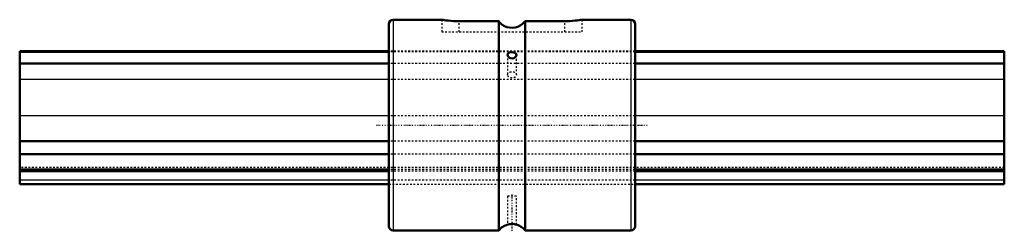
# Model space of a CAD drawing. Header units: millimetres. Extents: x 0 to 560, y -61 to 60.
import ezdxf

# ---------------------------------------------------------------- set-up
doc = ezdxf.new("R2010")
doc.units = ezdxf.units.MM
doc.linetypes.add('Center', pattern=[1.5, 0.45, -0.5, 0.05, -0.5])
doc.linetypes.add('Dashed', pattern=[2, 1, -1])
for name, color, linetype, lineweight in [('2d ConnectionPoints', 7, 'Continuous', 50), ('AM_0', 7, 'Continuous', 50), ('AM_4', 3, 'Continuous', 25), ('AM_7', 7, 'Center', 25), ('AM_9', 6, 'Dashed', 25)]:
    doc.layers.add(name, color=color, linetype=linetype, lineweight=lineweight)

# ---------------------------------------------------------------- blocks, each defined once
blk = doc.blocks.new('1_LBS851560_Spline_Shaft_0_in_LBS85_560L_1402100__0')
at = {"layer": 'AM_0'}
for p, q in [((210, 42), (0, 42)), ((0, 42), (0, -33.5)), ((210, 41.7), (0, 41.7)), ((560, 42), (350, 42)), ((560, 41.7), (350, 41.7)), ((560, 42), (560, -33.5)), ((210, 35.13), (0, 35.13)), ((560, 35.13), (350, 35.13)), ((210, -9.04), (0, -9.04)), ((560, -9.04), (350, -9.04)), ((210, -16.49), (0, -16.49)), ((560, -16.49), (350, -16.49)), ((210, -25.21), (0, -25.21)), ((210, -26.1), (0, -26.1)), ((560, -25.21), (350, -25.21)), ((560, -26.1), (350, -26.1)), ((0, -33.5), (210, -33.5)), ((350, -33.5), (560, -33.5))]:
    blk.add_line(p, q, dxfattribs=at)
at = {"layer": 'AM_4'}
for p, q in [((210, 26.03), (0, 26.03)), ((560, 26.03), (350, 26.03)), ((210, 5.24), (0, 5.24)), ((560, 5.24), (350, 5.24)), ((210, -31.27), (0, -31.27)), ((560, -31.27), (350, -31.27))]:
    blk.add_line(p, q, dxfattribs=at)
at = {"layer": 'AM_9'}
for p, q in [((350, 42), (210, 42)), ((350, 41.7), (210, 41.7)), ((350, 35.13), (210, 35.13)), ((350, 26.03), (210, 26.03)), ((350, 5.24), (210, 5.24)), ((350, -9.04), (210, -9.04)), ((350, -16.49), (210, -16.49)), ((560, -24.1), (0, -24.1)), ((350, -25.21), (210, -25.21)), ((350, -26.1), (210, -26.1)), ((350, -31.27), (210, -31.27)), ((210, -33.5), (350, -33.5))]:
    blk.add_line(p, q, dxfattribs=at)
blk = doc.blocks.new('2_LBS85_Nut_0_in_LBS85_560L_1402100__0')
at = {"layer": 'AM_0'}
for p, q in [((210, 57.5), (210, -57.5)), ((240.03, 60), (212.5, 60)), ((272.5, 59.16), (250, 59.16)), ((272.5, 59.16), (272.5, -60)), ((310, 59.16), (287.5, 59.16)), ((287.5, 59.16), (287.5, -60)), ((347.5, 60), (319.97, 60)), ((350, 57.5), (350, -57.5)), ((212.5, -60), (272.5, -60)), ((287.5, -60), (347.5, -60))]:
    blk.add_line(p, q, dxfattribs=at)
for points in [[(250, 59.16), (248.36, 59.18), (246.72, 59.25), (245.21, 59.35), (243.8, 59.48), (242.59, 59.62), (241.56, 59.76), (240.79, 59.87), (240.26, 59.96), (240.02, 60), (240, 60)], [(287.5, 59.16), (286.81, 58.33), (286.03, 57.58), (284.72, 56.65), (283.28, 55.96), (281.77, 55.53), (280.2, 55.36), (278.64, 55.46), (277.13, 55.81), (275.42, 56.57), (274.11, 57.47), (272.96, 58.58), (272.5, 59.16)], [(320, 60), (319.94, 59.99), (319.63, 59.94), (319.04, 59.85), (318.22, 59.73), (317.14, 59.59), (315.88, 59.45), (314.42, 59.33), (312.87, 59.23), (311.18, 59.17), (310, 59.16)], [(282.5, 40.01), (282.46, 40.32), (282.19, 40.8), (281.69, 41.16), (280.98, 41.4), (280.16, 41.5), (279.35, 41.46), (278.62, 41.29), (278.02, 40.99), (277.62, 40.53), (277.5, 40.01)], [(277.5, 40.01), (277.63, 39.42), (278.01, 38.84), (278.62, 38.34), (279.4, 38.03), (280.23, 37.98), (281.01, 38.16), (281.69, 38.56), (282.2, 39.11), (282.47, 39.74), (282.5, 40.01)], [(282.5, -56.59), (282.39, -56.55), (282.03, -56.45), (281.44, -56.32), (280.67, -56.22), (279.84, -56.2), (279.05, -56.25), (278.37, -56.36), (277.84, -56.49), (277.54, -56.58), (277.5, -56.59)]]:
    blk.add_lwpolyline(points, dxfattribs=at)
for centre, radius, start, end in [((212.5, 57.5), 2.5, 90, 180), ((347.5, 57.5), 2.5, 360, 90), ((212.5, -57.5), 2.5, 180, 270), ((280, -65.63), 9.38, 105.2486, 143.1301), ((280, -65.63), 9.37, 36.8699, 74.5897), ((347.5, -57.5), 2.5, 270, 0)]:
    blk.add_arc(centre, radius, start, end, dxfattribs=at)
at = {"layer": 'AM_4'}
for p, q in [((212.5, 60), (212.5, -60)), ((347.5, 60), (347.5, -60))]:
    blk.add_line(p, q, dxfattribs=at)
at = {"layer": 'AM_7'}
for p, q in [((203, 0), (357, 0)), ((280, -39.52), (280, -60.98))]:
    blk.add_line(p, q, dxfattribs=at)
at = {"layer": 'AM_9'}
for p, q in [((240, 60), (240, 53)), ((250, 53), (250, 59.16)), ((310, 53), (310, 59.16)), ((320, 53), (320, 60)), ((240, 53), (320, 53)), ((350, 42), (210, 42)), ((350, 41.7), (210, 41.7)), ((277.5, 40.01), (277.5, 28.64)), ((282.5, 28.64), (282.5, 40.01)), ((350, 35.13), (210, 35.13)), ((350, 26.03), (210, 26.03)), ((350, 5.24), (210, 5.24)), ((350, -9.04), (210, -9.04)), ((350, -16.49), (210, -16.49)), ((350, -24.1), (210, -24.1)), ((350, -25.21), (210, -25.21)), ((350, -26.1), (210, -26.1)), ((350, -31.27), (210, -31.27)), ((210, -33.5), (350, -33.5)), ((277.5, -40.5), (277.5, -56.58)), ((282.5, -40.5), (277.5, -40.5)), ((282.5, -56.59), (282.5, -40.5)), ((278.24, -56.39), (278.28, -56.38))]:
    blk.add_line(p, q, dxfattribs=at)
blk.add_ellipse((280, 28.64), major_axis=(-2.5, 0), ratio=0.707107, dxfattribs=at)

msp = doc.modelspace()

# ---------------------------------------------------------------- linework, layer by layer
at = {"layer": '2d ConnectionPoints'}
for p in [(210, 0), (210, 0), (350, 0)]:
    msp.add_point(p, dxfattribs=at)

# ---------------------------------------------------------------- block references
for name in ['2_LBS85_Nut_0_in_LBS85_560L_1402100__0', '1_LBS851560_Spline_Shaft_0_in_LBS85_560L_1402100__0']:
    msp.add_blockref(name, (0, 0))

doc.saveas('drawing.dxf')
